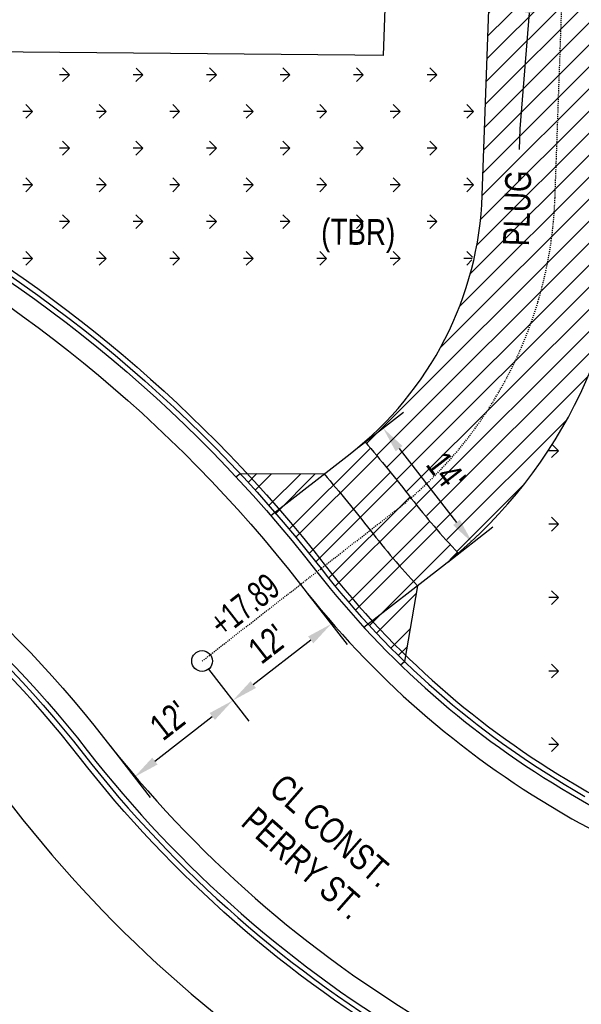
# Model space of a CAD drawing. Header units: feet. Extents: x 161194 to 165526, y 286511 to 289383.
# Tile 8 of 34: x 161319 to 161374, y 288899 to 288994. Entities that reach past the tile are written whole.
import ezdxf
from ezdxf import colors
from ezdxf.entities.mleader import LeaderData, LeaderLine
from ezdxf.math import Vec2, Vec3

# ---------------------------------------------------------------- set-up
doc = ezdxf.new("R2010")
doc.units = ezdxf.units.FT
doc.header["$MEASUREMENT"] = 0
doc.linetypes.add('constlimit', pattern=[0])
doc.linetypes.add('OhDOT_USTN7', pattern=[0.221, 0.11, -0.028, 0.055, -0.028])
for name, color, linetype in [('DR_P_Text', 1, 'Continuous'), ('DR_P_Underdrain', 1, 'Continuous'), ('GE_P_CL_Text', 4, 'Continuous'), ('GE_P_Driveway_CL', 7, 'OhDOT_USTN7'), ('PV_P_Curb', 6, 'Continuous'), ('PV_P_Drive', 1, 'Continuous'), ('PV_P_EOP', 7, 'Continuous'), ('RD_P_Text', 1, 'Continuous'), ('RW_P_Const_Limits', 30, 'constlimit'), ('SC_Shading1', 247, 'Continuous')]:
    doc.layers.add(name, color=color, linetype=linetype)
doc.styles.add('Slanted-Normal', font='font31.shx', dxfattribs={"height": 0.1})
doc.styles.get("Standard").update_dxf_attribs({"font": 'font31.shx'})
doc.dimstyles.new('COEC', dxfattribs={"dimscale": 13.9, "dimtxt": 0.18, "dimasz": 0.18, "dimexe": 0.18, "dimexo": 0.0625, "dimgap": 0.09, "dimtad": 1, "dimzin": 0, "dimdsep": 46, "dimtxsty": 'Standard', "dimcen": 0.09, "dimclrd": 256, "dimclre": 256, "dimclrt": 256, "dimaunit": 1, "dimadec": 4, "dimazin": 0, "dimtfac": 1, "dimtofl": 0, "dimtmove": 0, "dimatfit": 3, "dimfxl": 1, "dimtolj": 1, "dimtzin": 0, "dimlwd": -1, "dimlwe": -1, "dimarcsym": 0})

# ---------------------------------------------------------------- blocks, each defined once
blk = doc.blocks.new('*D1349')
at = {"layer": 'Defpoints', "color": 0, "transparency": 16777216}
for p in [(161337.0214876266, 288931.8223931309), (161339.9785825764, 288928.0222446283), (161327.5509809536, 288924.4528949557)]:
    blk.add_point(p, dxfattribs=at)
at = {"layer": 'DR_P_Text', "transparency": 16777216}
for p, q in [((161337.6356124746, 288931.0331842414), (161341.5138946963, 288926.0492224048)), ((161332.481098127, 288922.188058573), (161338.0055603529, 288926.4869325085)), ((161328.1651058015, 288923.6636860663), (161332.0433880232, 288918.6797242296))]:
    blk.add_line(p, q, dxfattribs=at)
for points in [[(161337.7496749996, 288926.8157695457), (161338.2614457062, 288926.1580954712), (161339.9785825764, 288928.0222446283)], [(161332.2252127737, 288922.5168956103), (161332.7369834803, 288921.8592215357), (161330.5080759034, 288920.6527464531)]]:
    blk.add_solid(points, dxfattribs=at)
at = {"layer": 'DR_P_Text', "transparency": 16777216, "insert": (161333.8615483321, 288926.1132155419), "char_height": 2.5, "attachment_point": 5, "rotation": 37.88835767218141}
blk.add_mtext("\\A1;{\\W0.8;12'}", dxfattribs=at)
blk = doc.blocks.new('*D1350')
at = {"layer": 'Defpoints', "color": 0, "transparency": 16777216}
for p in [(161346.4919942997, 288939.1918913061), (161349.4490892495, 288935.3917428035), (161337.0214876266, 288931.8223931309)]:
    blk.add_point(p, dxfattribs=at)
at = {"layer": 'DR_P_Text', "transparency": 16777216}
for p, q in [((161347.1061191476, 288938.4026824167), (161350.9844013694, 288933.4187205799)), ((161341.9516048, 288929.5575567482), (161347.476067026, 288933.8564306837)), ((161337.6356124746, 288931.0331842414), (161341.5138946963, 288926.0492224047))]:
    blk.add_line(p, q, dxfattribs=at)
for points in [[(161347.2201816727, 288934.185267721), (161347.7319523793, 288933.5275936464), (161349.4490892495, 288935.3917428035)], [(161341.6957194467, 288929.8863937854), (161342.2074901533, 288929.2287197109), (161339.9785825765, 288928.0222446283)]]:
    blk.add_solid(points, dxfattribs=at)
at = {"layer": 'DR_P_Text', "transparency": 16777216, "insert": (161343.3320550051, 288933.482713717), "char_height": 2.5, "attachment_point": 5, "rotation": 37.88835767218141}
blk.add_mtext("\\A1;{\\W0.8;12'}", dxfattribs=at)
blk = doc.blocks.new('*D1351')
at = {"layer": 'Defpoints', "color": 0, "transparency": 16777216}
for p in [(161351.2715412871, 288951.7807492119), (161363.0347882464, 288943.1950656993), (161359.8692891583, 288940.73182476)]:
    blk.add_point(p, dxfattribs=at)
at = {"layer": 'RD_P_Text', "transparency": 16777216}
for p, q in [((161352.0607501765, 288952.3948740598), (161356.4100625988, 288955.7793022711)), ((161355.972352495, 288952.2709679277), (161361.4994761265, 288945.1680879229)), ((161360.6584980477, 288941.3459496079), (161365.0078104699, 288944.7303778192))]:
    blk.add_line(p, q, dxfattribs=at)
for points in [[(161356.3011895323, 288952.526853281), (161355.6435154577, 288952.0150825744), (161354.4370403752, 288954.2439901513)], [(161361.8283131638, 288945.4239732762), (161361.1706390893, 288944.9122025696), (161363.0347882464, 288943.1950656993)]]:
    blk.add_solid(points, dxfattribs=at)
at = {"layer": 'RD_P_Text', "transparency": 16777216, "insert": (161360.5116343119, 288950.1013088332), "char_height": 2.5, "attachment_point": 5, "rotation": 307.8883576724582}
blk.add_mtext("\\A1;{\\W0.8;14'}", dxfattribs=at)

msp = doc.modelspace()

# ---------------------------------------------------------------- hatches: boundary and pattern name
at = {"layer": 'SC_Shading1'}
h = msp.add_hatch(dxfattribs=at)
h.set_pattern_fill('GRASS', color=256, scale=5, angle=90)
h.set_pattern_definition([(180, (69.98679537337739, -19.96842084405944), (-3.535533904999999, -3.535533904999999), [0.9375, -6.133567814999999]), (135, (69.98679537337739, -19.96842084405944), (-3.535533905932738, -3.535533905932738), [0.9375, -4.0625]), (225, (69.98679537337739, -19.96842084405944), (3.535533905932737, -3.535533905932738), [0.9375, -4.0625])])
edge = h.paths.add_edge_path()
edge.add_line((161377.9763131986, 288976.1707638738), (161378.5695410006, 288993.0186978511))
edge.add_line((161378.5695410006, 288993.0186978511), (161378.5835923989, 288993.0289194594))
edge.add_arc((161365.6728039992, 289021.7043015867), 31.44782977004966, 294.2391536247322, 297.6987552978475)
edge.add_arc((161372.9265721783, 289007.8871798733), 15.84238183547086, 297.6987552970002, 311.0617994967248)
edge.add_arc((161357.0068776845, 289026.1608485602), 40.07796806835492, 311.0617994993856, 317.598586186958)
edge.add_line((161386.6020003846, 288999.1354487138), (161387.454868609, 289000.0932769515))
edge.add_line((161387.454868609, 289000.0932769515), (161387.4805963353, 289000.1115406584))
edge.add_line((161387.4805963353, 289000.1115406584), (161389.8849999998, 289003.1170000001))
edge.add_arc((161379.1042275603, 289011.128020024), 13.43136241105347, 323.3845484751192, 344.2375677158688)
edge.add_arc((161365.6599141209, 289014.9322175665), 27.40352913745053, 344.2187344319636, 358.7575021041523)
edge.add_line((161393.057, 289014.338), (161390.2850000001, 289021.2820000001))
edge.add_arc((161373.130396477, 289012.5710789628), 19.23955735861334, 26.92096467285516, 34.77632201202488)
edge.add_arc((161382.2776420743, 289018.9229756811), 8.103189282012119, 34.77632201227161, 46.89359665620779)
edge.add_arc((161367.3414999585, 289002.9654412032), 29.96025330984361, 46.89359666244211, 51.17480077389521)
edge.add_arc((161363.2153500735, 288997.8381651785), 36.54159605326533, 51.17480074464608, 55.05118403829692)
edge.add_arc((161379.6947050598, 289021.4179279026), 7.774004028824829, 55.0511840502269, 70.27298985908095)
edge.add_arc((161376.2499785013, 289011.8114516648), 17.97942056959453, 70.27298984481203, 80.26546991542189)
edge.add_line((161379.29, 289029.5320000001), (161379.1511029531, 289029.5483988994))
edge.add_arc((161364.7043615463, 289025.5121057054), 15.00000000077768, 15.60989843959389, 73.85656077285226)
edge.add_line((161368.8750064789, 289039.920635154), (161368.8837324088, 289039.95989946))
edge.add_line((161368.8837324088, 289039.95989946), (161371.1060000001, 289039.8799999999))
edge.add_line((161371.1060000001, 289039.8799999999), (161371.8713514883, 289059.6393529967))
edge.add_line((161371.8713514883, 289059.6393529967), (161372.234559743, 289059.632016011))
edge.add_arc((161372.9658661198, 289081.6198578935), 21.99999999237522, 268.095068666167, 281.3586873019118)
edge.add_line((161377.2987764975, 289060.0507622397), (161377.3779921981, 289060.0641562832))
edge.add_line((161377.3779921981, 289060.0641562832), (161377.0138816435, 289051.34851483))
edge.add_line((161377.0138816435, 289051.34851483), (161376.5290000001, 289039.7420000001))
edge.add_line((161376.5290000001, 289039.7420000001), (161379.7239999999, 289039.9449999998))
edge.add_arc((161375.2926602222, 289059.9096888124), 20.45056409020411, 282.5144280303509, 292.3564484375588)
edge.add_arc((161379.6903666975, 289049.216991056), 8.888833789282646, 292.3564484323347, 307.3089393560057)
edge.add_arc((161366.6595564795, 289066.3168392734), 30.38782967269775, 307.3089393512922, 312.0969365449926)
edge.add_line((161387.0311608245, 289043.7687145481), (161389.398, 289046.0499999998))
edge.add_arc((161380.2703753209, 289054.9280496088), 12.73315739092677, 315.7941209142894, 330.8611539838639)
edge.add_line((161391.3920534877, 289048.7279228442), (161391.6343482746, 289049.1732898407))
edge.add_line((161391.6343482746, 289049.1732898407), (161391.6653235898, 289049.1825772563))
edge.add_arc((161466.150104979, 289102.3264135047), 91.49999994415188, 215.5073195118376, 219.8243529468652)
edge.add_arc((161389.3489667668, 289038.2827943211), 8.499999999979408, 5.087005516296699, 39.824352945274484, ccw=False)
edge.add_line((161397.8154869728, 289039.0364756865), (161399.7476642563, 289017.3312581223))
edge.add_arc((161311.5962479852, 289009.4841050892), 88.5000000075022, -1.0168936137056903, 5.087005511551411, ccw=False)
edge.add_line((161400.082309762, 289007.9134770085), (161399.495161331, 288974.834702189))
edge.add_line((161399.495161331, 288974.834702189), (161398.9080129, 288941.7559273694))
edge.add_arc((161356.4147064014, 288942.5101837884), 42.49999999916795, 344.2142185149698, 358.98310639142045, ccw=False)
edge.add_line((161397.3118415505, 288930.9484219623), (161395.4610916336, 288924.4018098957))
edge.add_line((161395.4610916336, 288924.4018098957), (161391.8576336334, 288915.3312970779))
edge.add_line((161391.8576336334, 288915.3312970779), (161389.5500807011, 288915.0827232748))
edge.add_line((161389.5500807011, 288915.0827232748), (161389.5401191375, 288915.1574558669))
edge.add_line((161389.5401191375, 288915.1574558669), (161390.443, 288943.0860000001))
edge.add_arc((161367.7916543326, 288944.6277441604), 22.70375377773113, 356.1062180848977, 365.9900956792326)
edge.add_arc((161381.3714347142, 288946.0526632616), 9.049420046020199, 5.990095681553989, 21.67508223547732)
edge.add_arc((161358.9447918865, 288937.1393140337), 33.18242862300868, 21.67508223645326, 32.19832708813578)
edge.add_arc((161372.592070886, 288945.7329078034), 17.05487214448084, 32.1983270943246, 46.89640067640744)
edge.add_arc((161357.1938897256, 288929.2801244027), 39.58924732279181, 46.89640067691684, 56.56401746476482)
edge.add_arc((161371.7909424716, 288951.3874939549), 13.09755546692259, 56.56401745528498, 71.80176409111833)
edge.add_line((161375.8813833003, 288963.8299315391), (161375.8767706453, 288963.8402938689))
edge.add_arc((161331.0054213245, 288977.824642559), 46.99999998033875, 342.6901303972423, 357.9834077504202)
h = msp.add_hatch(dxfattribs=at)
h.set_pattern_fill('ANSI31', color=256, scale=12)
h.set_pattern_definition([(45, (-3.438726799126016, 117.8500592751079), (-1.060660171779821, 1.060660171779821), [])])
edge = h.paths.add_edge_path()
edge.add_line((161363.9849836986, 288976.6634085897), (161365.338855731, 289015.1139777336))
edge.add_arc((161350.3481455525, 289015.641811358), 14.99999999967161, 357.9834077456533, 449.4807186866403)
edge.add_line((161350.4840912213, 289030.6411953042), (161347.2739695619, 289030.6702899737))
edge.add_line((161347.2739695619, 289030.6702899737), (161347.3646000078, 289040.6698792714))
edge.add_line((161347.3646000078, 289040.6698792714), (161364.8403072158, 289040.5114896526))
edge.add_arc((161364.704361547, 289025.5121057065), 14.99999999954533, -2.01659225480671, 89.48071868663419, ccw=False)
edge.add_line((161379.6950717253, 289024.984272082), (161377.9763131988, 288976.1707638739))
edge.add_arc((161331.005421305, 288977.8246425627), 47.0000000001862, 310.71895382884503, 357.9834077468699, ccw=False)
edge.add_line((161361.6658320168, 288942.2024694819), (161352.6814990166, 288952.9419647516))
edge.add_arc((161331.0054213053, 288977.8246425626), 32.99999999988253, 311.0601398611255, 357.9834077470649)
h = msp.add_hatch(dxfattribs=at)
h.set_pattern_fill('GRASS', color=256, scale=5, angle=90)
h.set_pattern_definition([(180, (43.79894648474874, 75.03716244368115), (-3.535533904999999, -3.535533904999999), [0.9375, -6.133567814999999]), (135, (43.79894648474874, 75.03716244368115), (-3.535533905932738, -3.535533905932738), [0.9375, -4.0625]), (225, (43.79894648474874, 75.03716244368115), (3.535533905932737, -3.535533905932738), [0.9375, -4.0625])])
edge = h.paths.add_edge_path()
edge.add_line((161340.165, 288968.7629999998), (161318.0894308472, 288969.3052742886))
edge.add_line((161318.0894308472, 288969.3052742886), (161317.9805817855, 288969.3262636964))
edge.add_arc((161242.316420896, 288858.1274113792), 134.499999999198, 55.76705764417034, 84.4334635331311)
edge.add_line((161255.363139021, 288991.9931394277), (161261.6669999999, 288992.0180000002))
edge.add_line((161261.6669999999, 288992.0180000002), (161298.7659999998, 288989.3790000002))
edge.add_line((161298.7659999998, 288989.3790000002), (161332.2740000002, 288988.8769999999))
edge.add_line((161332.2740000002, 288988.8769999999), (161346.5775000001, 288989.0825))
edge.add_line((161346.5775000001, 288989.0825), (161360.8810000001, 288989.2880000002))
edge.add_line((161360.8810000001, 288989.2880000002), (161364.4237273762, 288989.3073178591))
edge.add_line((161364.4237273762, 288989.3073178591), (161364.4300892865, 288989.3046056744))
edge.add_line((161364.4300892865, 288989.3046056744), (161363.9849836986, 288976.6634085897))
edge.add_line((161363.9849836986, 288976.6634085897), (161362.7051039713, 288968.6523953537))
edge.add_line((161362.7051039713, 288968.6523953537), (161362.6760243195, 288968.5680031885))
edge.add_line((161362.6760243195, 288968.5680031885), (161340.165, 288968.7629999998))
h = msp.add_hatch(dxfattribs=at)
h.set_pattern_fill('GRASS', color=256, scale=5, angle=90)
h.set_pattern_definition([(180, (69.65036162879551, 24.70241932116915), (-3.535533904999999, -3.535533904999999), [0.9375, -6.133567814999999]), (135, (69.65036162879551, 24.70241932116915), (-3.535533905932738, -3.535533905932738), [0.9375, -4.0625]), (225, (69.65036162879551, 24.70241932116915), (3.535533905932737, -3.535533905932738), [0.9375, -4.0625])])
edge = h.paths.add_edge_path()
edge.add_line((161367.9424838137, 288922.4834428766), (161368.8698049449, 288949.8486280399))
edge.add_line((161368.8698049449, 288949.8486280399), (161368.9211345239, 288950.0505774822))
edge.add_arc((161331.0054212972, 288977.8246425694), 47.00000001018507, 323.776431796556, 333.6514878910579)
edge.add_line((161373.1226365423, 288956.9646286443), (161373.155806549, 288956.9754869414))
edge.add_line((161373.155806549, 288956.9754869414), (161371.7615856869, 288920.04591161))
edge.add_line((161371.7615856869, 288920.04591161), (161371.7537313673, 288920.0391564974))
edge.add_line((161371.7537313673, 288920.0391564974), (161367.945621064, 288922.4778184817))
edge.add_line((161367.945621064, 288922.4778184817), (161367.9424838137, 288922.4834428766))
h = msp.add_hatch(dxfattribs=at)
h.set_pattern_fill('ANSI32', color=256, scale=8)
h.set_pattern_definition([(45, (-28.43124389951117, -200.7110159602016), (-2.121320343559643, 2.121320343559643), []), (45, (-27.01703033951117, -200.7110159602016), (-2.121320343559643, 2.121320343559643), [])])
edge = h.paths.add_edge_path()
edge.add_line((161340.6721981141, 288949.8683024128), (161348.7636903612, 288949.8292588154))
edge.add_line((161348.7636903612, 288949.8292588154), (161352.6814990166, 288952.9419647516))
edge.add_arc((161242.3164209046, 288858.1274113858), 145.4999999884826, 37.88835767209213, 40.66584982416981, ccw=False)
edge.add_arc((161415.9423765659, 288993.234877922), 74.4999999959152, 217.8883576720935, 223.2355104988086)
edge.add_line((161361.6658320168, 288942.2024694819), (161357.7428323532, 288939.0771171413))
edge.add_line((161357.7428323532, 288939.0771171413), (161356.5024171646, 288931.7764267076))
edge.add_line((161356.5024171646, 288931.7764267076), (161352.9904182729, 288935.3790143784))
edge.add_line((161352.9904182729, 288935.3790143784), (161348.4650165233, 288940.727203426))
edge.add_arc((161242.316420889, 288858.1274113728), 134.5000000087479, 37.88835767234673, 43.00705504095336)

# ---------------------------------------------------------------- linework, layer by layer
at = {"layer": 'DR_P_Underdrain', "flags": 128}
for points in [[(161253.3294386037, 288992.677452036, -0.2099692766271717), (161348.859620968, 288941.03426585, 0.09519770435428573), (161372.9813551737, 288919.89082131), (161374.1147279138, 288919.2269522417, 0.2388336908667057), (161398.4714630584, 288917.7396092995)], [(161386.8308353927, 288854.2990712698, 0.2770593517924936), (161368.5614016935, 288887.7121500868), (161357.8186417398, 288894.0046836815, -0.09519770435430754), (161325.1833542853, 288922.6105204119, 0.2115142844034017), (161250.2627163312, 288962.8262957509, 0.2115142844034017)]]:
    msp.add_lwpolyline(points, format="xyb", dxfattribs=at)
at = {"layer": 'GE_P_CL_Text'}
msp.add_circle((161337.0214876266, 288931.8223931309), 0.9989401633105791, dxfattribs=at)
at = {"layer": 'GE_P_Driveway_CL', "flags": 128}
for points in [[(161370.9806484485, 288976.4170862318), (161372.3363600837, 289014.9199009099)], [(161337.0214876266, 288931.8223931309), (161355.5704152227, 288946.2562869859)]]:
    msp.add_lwpolyline(points, dxfattribs=at)
at = {"layer": 'GE_P_Driveway_CL'}
msp.add_arc((161331.0054213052, 288977.8246425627), 40, 307.8883576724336, 357.9834077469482, dxfattribs=at)
at = {"layer": 'PV_P_Curb', "flags": 128}
for points in [[(161243.5354003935, 288992.6218874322, -0.2289954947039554), (161348.4650165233, 288940.727203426, 0.09519770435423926), (161372.7286432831, 288919.4593856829), (161373.8620160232, 288918.7955166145)], [(161243.5308688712, 288992.1219079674, -0.2289954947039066), (161348.0704120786, 288940.420141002, 0.09519770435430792), (161372.4759313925, 288919.0279500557), (161373.6093041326, 288918.3640809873, 0.3347503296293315), (161407.0961449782, 288922.2720998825, 0.3347503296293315)], [(161243.2725721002, 288963.6230784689, -0.2289954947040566), (161325.57795873, 288922.9175828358, 0.09519770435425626), (161358.0713536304, 288894.4361193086), (161368.814113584, 288888.143585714)], [(161243.2771036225, 288964.1230579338, -0.2289954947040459), (161325.9725631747, 288923.2246452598, 0.0951977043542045), (161358.324065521, 288894.8675549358), (161369.0668254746, 288888.5750213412)]]:
    msp.add_lwpolyline(points, format="xyb", dxfattribs=at)
at = {"layer": 'PV_P_Drive', "flags": 128}
for points in [[(161363.9849836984, 288976.6634085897), (161365.338855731, 289015.1139777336, 0.4218886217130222), (161350.4840912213, 289030.641195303), (161347.2739695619, 289030.6702899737)], [(161352.6814990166, 288952.9419647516, -0.01211968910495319), (161357.1463143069, 288947.4825767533, 0.02333559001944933), (161361.6658320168, 288942.2024694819)], [(161348.7636903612, 288949.8292588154, -0.01246131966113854), (161353.2002698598, 288944.4119525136, 0.02204469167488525), (161357.7428323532, 288939.0771171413)]]:
    msp.add_lwpolyline(points, format="xyb", dxfattribs=at)
for points in [[(161343.6271439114, 288945.8322424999), (161351.2715412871, 288951.7807492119)], [(161340.2760077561, 288949.5600059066), (161340.672198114, 288949.8683024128)], [(161340.672198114, 288949.8683024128), (161348.7636903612, 288949.8292588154)], [(161352.5944924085, 288935.0709236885), (161359.8692891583, 288940.73182476)], [(161357.7428323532, 288939.0771171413), (161356.5024171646, 288931.7764267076)], [(161356.103891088, 288931.4663126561), (161356.5024171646, 288931.7764267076)]]:
    msp.add_lwpolyline(points, dxfattribs=at)
at = {"layer": 'PV_P_Drive'}
for radius in [33, 47]:
    msp.add_arc((161331.0054213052, 288977.8246425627), radius, 307.8883576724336, 357.9834077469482, dxfattribs=at)
at = {"layer": 'PV_P_EOP', "flags": 128}
for points in [[(161243.512742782, 288990.1219901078, -0.2289954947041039), (161346.4919942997, 288939.1918913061, 0.095197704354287), (161371.4650838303, 288917.3022075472), (161372.5984565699, 288916.638338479, 0.5028342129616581), (161416.9224324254, 288935.4802746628)], [(161243.2952297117, 288966.1229757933, -0.2289954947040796), (161327.5509809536, 288924.4528949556, 0.09519770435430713), (161359.3349130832, 288896.5932974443), (161370.0776730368, 288890.3007638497, -0.3126663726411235), (161389.2758105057, 288848.9704326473)]]:
    msp.add_lwpolyline(points, format="xyb", dxfattribs=at)
at = {"layer": 'RW_P_Const_Limits', "flags": 128}
msp.add_lwpolyline([(161416.6485474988, 288757.6250089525), (161417.6922561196, 288787.6130524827), (161438.3532619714, 288786.8939635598), (161438.5972597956, 288793.8236105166), (161446.0845818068, 288807.5405735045), (161447.3883913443, 288844.5693454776), (161585.4555437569, 288839.7880729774), (161585.6629496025, 288845.7772598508), (161587.7041017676, 288903.7504608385), (161669.4567214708, 288900.8720830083), (161669.3843068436, 288898.8153393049), (161688.7342659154, 288898.1370014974), (161685.5694113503, 288808.24777675), (161720.5822771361, 288807.0150302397, 0.05527215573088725), (161745.0058036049, 288681.2769272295), (161753.8199854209, 288662.1553636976), (161751.1262045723, 288660.338471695), (161757.7616477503, 288642.4707222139), (161761.4405209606, 288639.1310084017), (161774.3627886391, 288644.7007002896), (161822.7330282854, 288660.8492850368), (161845.1253330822, 288674.2415155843), (161830.4357324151, 288698.8030712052), (161825.5500758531, 288731.7637732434), (161831.2137482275, 288732.6969287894), (161823.5730659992, 288765.9173054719), (161851.8960672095, 288777.5325115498), (161816.4192443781, 288864.0406707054), (161812.2379287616, 288917.6410658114), (161814.5794109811, 288982.5403279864), (161806.568, 288982.605), (161807.4083870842, 289005.7609042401), (161812.3454514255, 289005.5825981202), (161814.1600000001, 289045.1779999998), (161814.8360210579, 289045.1232414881), (161816.2141521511, 289083.321136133), (161806.2196393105, 289083.6730268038), (161806.8722809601, 289101.7438244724), (161778.9889030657, 289102.7508554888), (161789.0147506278, 289368.8675711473), (161761.0346007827, 289369.9217128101), (161751.5924847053, 289119.2990194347), (161715.4934064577, 289120.6027671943), (161714.3223979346, 289088.1790656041), (161651.8819597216, 289090.3674608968), (161653.66115176, 289139.6309741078), (161642.6683892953, 289140.0279867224), (161640.8905269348, 289090.7530299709), (161588.1886211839, 289092.6103220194), (161467.8924595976, 289114.295520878), (161469.9859442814, 289173.7514189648), (161430.3448375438, 289180.9813183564), (161362.2579997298, 289183.3787045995), (161360.8345553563, 289142.9522499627), (161368.2908745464, 289143.0117256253), (161366.4502846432, 289100.3522430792), (161359.3384401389, 289100.4619109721), (161358.2221753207, 289068.7594926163), (161358.2428971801, 289068.7587629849), (161367.762230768, 289068.0275814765), (161367.7137430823, 289065.7856941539), (161366.7142282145, 289065.8189375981), (161366.5412324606, 289057.8202677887), (161367.5407473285, 289057.7870243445), (161367.4667433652, 289054.3653607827), (161361.4715354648, 289054.3262681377), (161361.0375463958, 289042.3880607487), (161333.9495131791, 289042.9702308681), (161327.3005573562, 289043.1131287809), (161326.710543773, 289026.3564800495), (161339.0348951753, 289026.2447793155), (161355.4068255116, 289017.2203488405), (161354.4524809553, 288990.1165380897), (161351.724800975, 288990.1412601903), (161298.4885839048, 288990.6237622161), (161298.6154665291, 289004.6231872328), (161237.8112885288, 289005.1742808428), (161230.8207927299, 289001.2374743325), (161230.5333541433, 288969.5233214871), (161230.4038926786, 288955.2393635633), (161243.1955362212, 288955.1234275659, -0.2289954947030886), (161318.8696831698, 288917.6975216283, 0.09519770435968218), (161353.7752514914, 288887.101713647), (161364.6104598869, 288880.755028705), (161363.3540856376, 288845.0734400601), (161357.3522827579, 288845.1278369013), (161356.6130632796, 288824.1336742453), (161362.6148661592, 288824.0792774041), (161361.8173069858, 288801.4282414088, 0.111131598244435), (161356.1348492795, 288779.7669147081), (161355.7829601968, 288769.7731079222), (161360.6966151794, 288769.6000946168), (161360.3447260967, 288759.606287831), (161416.6485051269, 288757.6237915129)], format="xyb", dxfattribs=at)

# ---------------------------------------------------------------- texts
at = {"layer": 'DR_P_Text', "char_height": 2.5, "attachment_point": 5, "style": 'Slanted-Normal'}
for s, insert, rotation in [('{\\W0.8;(TBR)}', (161352.0454588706, 288972.7570185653), 359.4807186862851), ('{\\W0.8;CL CONST.\\PPERRY ST.}', (161348.1279942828, 288913.9349098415), 318.76443486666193)]:
    msp.add_mtext(s, dxfattribs=dict(at, insert=insert, rotation=rotation))
at = {"layer": 'RD_P_Text', "insert": (161341.1107990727, 288937.2140764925), "char_height": 2.499999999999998, "attachment_point": 5, "rotation": 37.888357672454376}
msp.add_mtext_dynamic_manual_height_columns('{\\W0.7;+17.89}', width=7.851670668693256, gutter_width=9.999999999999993, heights=[0], dxfattribs=at)

# ---------------------------------------------------------------- dimensions: what is measured, and where the dimension line sits
at = {"layer": 'DR_P_Text'}
for p1, p2, distance, picture, middle in [((161337.0214876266, 288931.8223931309), (161346.4919942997, 288939.1918913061), -4.815136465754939, '*D1350', (161343.3320550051, 288933.482713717)), ((161327.5509809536, 288924.4528949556), (161337.0214876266, 288931.8223931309), -4.815136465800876, '*D1349', (161333.8615483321, 288926.1132155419))]:
    dim = msp.add_aligned_dim(p1=p1, p2=p2, distance=distance, text="{\\W0.8;12'}", dimstyle='COEC', override={"dimscale": 20, "dimtxt": 0.125, "dimasz": 0.125, "dimexe": 0.125, "dimexo": 0.05, "dimgap": 0.05}, dxfattribs=at)
    dim.commit()
    dim.dimension.update_dxf_attribs({"geometry": picture, "text_midpoint": middle})
at = {"layer": 'RD_P_Text'}
dim = msp.add_aligned_dim(p1=(161351.2715412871, 288951.7807492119), p2=(161359.8692891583, 288940.73182476), distance=4.01097748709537, text="{\\W0.8;14'}", dimstyle='COEC', override={"dimscale": 20, "dimtxt": 0.125, "dimasz": 0.125, "dimexe": 0.125, "dimexo": 0.05, "dimgap": 0.05}, dxfattribs=at)
dim.commit()
dim.dimension.update_dxf_attribs({"geometry": '*D1351', "text_midpoint": (161360.5116343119, 288950.1013088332)})

# ---------------------------------------------------------------- leaders
at = {"layer": 'DR_P_Text'}
ml = msp.add_multileader_mtext('Standard', dxfattribs=at)
ml.set_content('{\\W0.8;PLUG}', color=256, style='Slanted-Normal')
ml.set_leader_properties()
ml.build(insert=Vec2(0, 0))
ml.multileader.update_dxf_attribs({"dogleg_length": 0.1, "arrow_head_size": 2.5, "scale": 20})
ctx = ml.context
ctx.base_point, ctx.scale, ctx.char_height, ctx.arrow_head_size, ctx.plane_origin, ctx.plane_x_axis, ctx.plane_y_axis = Vec3(161367.1500337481, 288970.058010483), 20, 2.5, 2.5, Vec3(161294.4653365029, 289024.7466353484), Vec3(0.03519020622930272, 0.9993806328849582), Vec3(-0.9993806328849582, 0.03519020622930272)
ctx.text_align_type = 2
notes = []
notes.append((ctx, [(0, (1, 1, 0), (161367.6075064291, 288983.0499587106), (-0.03519020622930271, -0.999380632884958), 2, [(1, [(161368.7054226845, 288996.6980838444)], 0, [])])]))
ctx.mtext.insert, ctx.mtext.text_direction, ctx.mtext.rotation, ctx.mtext.alignment, ctx.mtext.flow_direction = Vec3(161366.217519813, 288979.0964239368), Vec3(0.03519020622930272, 0.9993806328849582), 1.535598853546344, 3, 5
for ctx, leaders in notes:
    for number, flags, end, landing, length, lines in leaders:
        leader = LeaderData()
        leader.index, (leader.has_last_leader_line, leader.has_dogleg_vector, leader.attachment_direction) = number, flags
        leader.last_leader_point, leader.dogleg_vector, leader.dogleg_length = Vec3(end), Vec3(landing), length
        for number, points, colour, breaks in lines:
            line = LeaderLine()
            line.index, line.vertices, line.color, line.breaks = number, Vec3.list(points), colors.encode_raw_color(colour), breaks
            leader.lines.append(line)
        ctx.leaders.append(leader)

doc.saveas('drawing.dxf')
